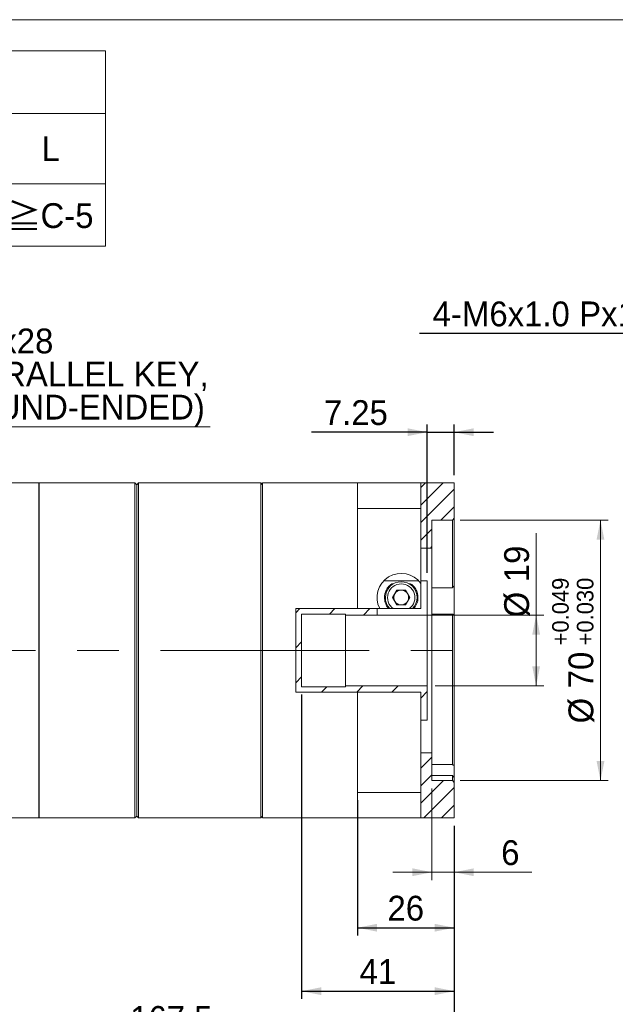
# Model space of a CAD drawing. Header units: millimetres. Extents: x 0 to 603, y 0 to 420.
# Tile 3 of 4: x 271 to 431, y 155 to 420. Entities that reach past the tile are written whole.
import ezdxf

# ---------------------------------------------------------------- set-up
doc = ezdxf.new("R2010")
doc.units = ezdxf.units.MM
doc.header["$LTSCALE"] = 2.1
doc.linetypes.add('CENTERX2', pattern=[20.32, 12.7, -2.54, 2.54, -2.54])
doc.layers.add('註解框', color=7, linetype='Continuous')
doc.styles.add('SLDTEXTSTYLE0', font='ARIAL.TTF', dxfattribs={"width": 0.948})
doc.styles.add('SLDTEXTSTYLE4', font='ARIAL.TTF', dxfattribs={"width": 0.948, "bigfont": 'bigfont'})
doc.styles.add('SLDTEXTSTYLE5', font='MINGLIU.TTC', dxfattribs={"bigfont": 'bigfont'})
doc.dimstyles.new('SLDDIMSTYLE1', dxfattribs={"dimtxt": 6.472163, "dimasz": 5.25, "dimexe": 0, "dimexo": 0.0625, "dimgap": 1.618041, "dimtad": 1, "dimdec": 4, "dimrnd": 1e-09, "dimzin": 12, "dimdsep": 46, "dimtxsty": 'SLDTEXTSTYLE0', "dimsah": 1, "dimcen": 0.09, "dimadec": 0, "dimazin": 0, "dimtfac": 1, "dimtdec": 4, "dimtofl": 0, "dimtmove": 0, "dimatfit": 3, "dimfxl": 0, "dimtolj": 1, "dimtzin": 12, "dimarcsym": 0})
doc.dimstyles.new('SLDDIMSTYLE10', dxfattribs={"dimtxt": 6.472163, "dimasz": 5.25, "dimexe": 0, "dimexo": 0.0625, "dimgap": 1.618041, "dimtad": 0, "dimtih": 1, "dimtoh": 1, "dimdec": 0, "dimrnd": 1e-09, "dimzin": 12, "dimdsep": 46, "dimtxsty": 'SLDTEXTSTYLE0', "dimsah": 1, "dimcen": 0.09, "dimadec": 0, "dimazin": 0, "dimtfac": 1, "dimtdec": 4, "dimtmove": 0, "dimatfit": 3, "dimfxl": 0, "dimtolj": 1, "dimtzin": 12, "dimarcsym": 0})
doc.dimstyles.new('SLDDIMSTYLE5', dxfattribs={"dimtxt": 6.472163, "dimasz": 5.25, "dimexe": 0, "dimexo": 0.0625, "dimgap": 1.618041, "dimtad": 1, "dimdec": 4, "dimrnd": 1e-09, "dimzin": 12, "dimdsep": 46, "dimtxsty": 'SLDTEXTSTYLE0', "dimsah": 1, "dimcen": 0.09, "dimadec": 0, "dimazin": 0, "dimtol": 1, "dimtp": 0.049, "dimtm": -0.03, "dimtfac": 1, "dimtdec": 3, "dimtofl": 0, "dimtmove": 0, "dimatfit": 3, "dimfxl": 0, "dimtolj": 1, "dimtzin": 0, "dimarcsym": 0})
doc.dimstyles.new('SLDDIMSTYLE6', dxfattribs={"dimtxt": 6.472163, "dimasz": 5.25, "dimexe": 0, "dimexo": 0.0625, "dimgap": 1.618041, "dimtad": 1, "dimdec": 4, "dimrnd": 1e-09, "dimzin": 12, "dimdsep": 46, "dimtxsty": 'SLDTEXTSTYLE0', "dimsah": 1, "dimcen": 0.09, "dimadec": 0, "dimazin": 0, "dimtfac": 1, "dimtdec": 4, "dimtofl": 0, "dimtmove": 0, "dimatfit": 3, "dimfxl": 0, "dimtolj": 1, "dimtzin": 12, "dimarcsym": 0})

# ---------------------------------------------------------------- blocks, each defined once
blk = doc.blocks.new('SW_TABLEANNOTATION_0')
at = {"color": 0, "linetype": 'Continuous', "lineweight": 0}
for p, q in [((0, 0), (0, -52.5)), ((262.5, 0), (0, 0)), ((262.5, -52.5), (262.5, 0)), ((0, -16.8), (262.5, -16.8)), ((42, -16.8), (42, -52.5)), ((71.4, -16.8), (71.4, -52.5)), ((100.8, -16.8), (100.8, -52.5)), ((126, -16.8), (126, -52.5)), ((157.5, -16.8), (157.5, -52.5)), ((195.3, -16.8), (195.3, -52.5)), ((233.1, -16.8), (233.1, -52.5)), ((0, -35.7), (262.5, -35.7)), ((0, -52.5), (262.5, -52.5))]:
    blk.add_line(p, q, dxfattribs=at)
at = {"color": 0, "linetype": 'Continuous', "lineweight": 0, "attachment_point": 1}
for s, insert, char_height, style in [('COMPATIBLE MOTOR DIMENSIONS', (55.44, -5.1), 6.6675, 'SLDTEXTSTYLE0'), ('A', (18.04, -22.95), 6.67, 'SLDTEXTSTYLE0'), ('B', (53.74, -22.95), 6.67, 'SLDTEXTSTYLE0'), ('C', (82.89, -22.95), 6.67, 'SLDTEXTSTYLE0'), ('D', (110.19, -22.95), 6.67, 'SLDTEXTSTYLE0'), ('E', (138.79, -22.95), 6.67, 'SLDTEXTSTYLE0'), ('F', (173.68, -22.95), 6.67, 'SLDTEXTSTYLE0'), ('H', (210.99, -22.95), 6.67, 'SLDTEXTSTYLE0'), ('L', (245.33, -22.95), 6.67, 'SLDTEXTSTYLE0'), ('\\M+1818519', (11.62, -40.8), 6.667, 'SLDTEXTSTYLE4'), ('70', (51.76, -40.8), 6.667, 'SLDTEXTSTYLE0'), ('\\M+1818540', (76.72, -40.8), 6.667, 'SLDTEXTSTYLE4'), ('\\M+181855', (106.49, -40.8), 6.667, 'SLDTEXTSTYLE4'), ('90', (136.81, -40.8), 6.667, 'SLDTEXTSTYLE0'), ('6.1~8.0', (161.46, -40.8), 6.667, 'SLDTEXTSTYLE0'), ('80~100', (199.26, -40.8), 6.667, 'SLDTEXTSTYLE0'), ('\\M+18186', (236.19, -41.07), 6.667, 'SLDTEXTSTYLE5'), ('C-5', (245.08, -40.92), 6.667, 'SLDTEXTSTYLE0')]:
    blk.add_mtext(s, dxfattribs=dict(at, insert=insert, char_height=char_height, style=style))
blk = doc.blocks.new('*D18')
at = {"color": 7, "linetype": 'Continuous', "lineweight": 0}
for p, q in [((389.73, 285.53), (429.51, 285.53)), ((427.41, 285.53), (427.41, 215.53)), ((389.73, 215.53), (429.51, 215.53))]:
    blk.add_line(p, q, dxfattribs=at)
for points in [[(427.41, 285.53), (426.36, 280.28), (428.46, 280.28)], [(427.41, 215.53), (428.46, 220.78), (426.36, 220.78)]]:
    blk.add_solid(points, dxfattribs=at)
at = {"color": 7, "linetype": 'Continuous', "lineweight": 0, "attachment_point": 1, "rotation": 90, "style": 'SLDTEXTSTYLE0'}
for s, insert, char_height in [('0.049', (414.43, 255.33), 4.445), ('0.030', (421.06, 255.33), 4.445), ('+', (414.43, 251.88), 4.44), ('+', (421.06, 251.88), 4.44), ('70', (418.81, 240.36), 6.667), ('%%c', (418.81, 230.92), 6.667)]:
    blk.add_mtext(s, dxfattribs=dict(at, insert=insert, char_height=char_height))
blk = doc.blocks.new('*D19')
at = {"color": 7, "linetype": 'Continuous', "lineweight": 0}
for p, q in [((410.13, 260.03), (410.13, 282.07)), ((369.48, 260.03), (412.23, 260.03)), ((410.13, 241.03), (410.13, 260.03)), ((382.98, 241.03), (412.23, 241.03))]:
    blk.add_line(p, q, dxfattribs=at)
for points in [[(410.13, 260.03), (409.08, 254.78), (411.18, 254.78)], [(410.13, 241.03), (411.18, 246.28), (409.08, 246.28)]]:
    blk.add_solid(points, dxfattribs=at)
at = {"color": 7, "linetype": 'Continuous', "lineweight": 0, "char_height": 6.667, "attachment_point": 1, "rotation": 90, "style": 'SLDTEXTSTYLE0'}
for s, insert in [('19', (401.54, 268.86)), ('%%c', (401.54, 259.42))]:
    blk.add_mtext(s, dxfattribs=dict(at, insert=insert))
blk = doc.blocks.new('*D29')
at = {"color": 7, "linetype": 'Continuous', "lineweight": 0}
for p, q in [((382.13, 213.43), (382.13, 188.82)), ((388.13, 203.43), (388.13, 188.82)), ((382.13, 190.92), (371.63, 190.92)), ((388.13, 190.92), (382.13, 190.92)), ((388.13, 190.92), (409.01, 190.92))]:
    blk.add_line(p, q, dxfattribs=at)
for points in [[(382.13, 190.92), (376.88, 191.97), (376.88, 189.87)], [(388.13, 190.92), (393.38, 189.87), (393.38, 191.97)]]:
    blk.add_solid(points, dxfattribs=at)
at = {"color": 7, "linetype": 'Continuous', "lineweight": 0, "insert": (400.74, 199.52), "char_height": 6.67, "attachment_point": 1, "style": 'SLDTEXTSTYLE0'}
blk.add_mtext('6', dxfattribs=at)
blk = doc.blocks.new('*D30')
at = {"layer": '註解框', "color": 7}
for p, q in [((380.88, 271.37), (380.88, 311.26)), ((388.13, 297.63), (388.13, 311.26)), ((380.88, 309.16), (349.78, 309.16)), ((380.88, 309.16), (388.13, 309.16)), ((388.13, 309.16), (398.63, 309.16))]:
    blk.add_line(p, q, dxfattribs=at)
for points in [[(380.88, 309.16), (375.63, 310.21), (375.63, 308.11)], [(388.13, 309.16), (393.38, 308.11), (393.38, 310.21)]]:
    blk.add_solid(points, dxfattribs=at)
at = {"layer": '註解框', "color": 7, "insert": (353.11, 317.76), "char_height": 6.667, "attachment_point": 1, "style": 'SLDTEXTSTYLE0'}
blk.add_mtext('7.25', dxfattribs=at)
blk = doc.blocks.new('*D31')
at = {"layer": '註解框', "color": 7}
for p, q in [((220.63, 238.43), (220.63, 144.27)), ((388.13, 203.43), (388.13, 144.27)), ((220.63, 146.37), (388.13, 146.37))]:
    blk.add_line(p, q, dxfattribs=at)
for points in [[(220.63, 146.37), (225.88, 145.32), (225.88, 147.42)], [(388.13, 146.37), (382.88, 147.42), (382.88, 145.32)]]:
    blk.add_solid(points, dxfattribs=at)
at = {"layer": '註解框', "color": 7, "insert": (301.07, 154.97), "char_height": 6.667, "attachment_point": 1, "style": 'SLDTEXTSTYLE0'}
blk.add_mtext('167.5', dxfattribs=at)
blk = doc.blocks.new('*D32')
at = {"layer": '註解框', "color": 7}
for p, q in [((347.13, 238.68), (347.13, 156.87)), ((388.13, 203.43), (388.13, 156.87)), ((347.13, 158.97), (388.13, 158.97))]:
    blk.add_line(p, q, dxfattribs=at)
for points in [[(347.13, 158.97), (352.38, 157.92), (352.38, 160.02)], [(388.13, 158.97), (382.88, 160.02), (382.88, 157.92)]]:
    blk.add_solid(points, dxfattribs=at)
at = {"layer": '註解框', "color": 7, "insert": (362.7, 167.57), "char_height": 6.667, "attachment_point": 1, "style": 'SLDTEXTSTYLE0'}
blk.add_mtext('41', dxfattribs=at)
blk = doc.blocks.new('*D33')
at = {"layer": '註解框', "color": 7}
for p, q in [((362.13, 210.27), (362.13, 173.91)), ((388.13, 203.43), (388.13, 173.91)), ((362.13, 176.01), (388.13, 176.01))]:
    blk.add_line(p, q, dxfattribs=at)
for points in [[(362.13, 176.01), (367.38, 174.96), (367.38, 177.06)], [(388.13, 176.01), (382.88, 177.06), (382.88, 174.96)]]:
    blk.add_solid(points, dxfattribs=at)
at = {"layer": '註解框', "color": 7, "insert": (370.2, 184.6), "char_height": 6.667, "attachment_point": 1, "style": 'SLDTEXTSTYLE0'}
blk.add_mtext('26', dxfattribs=at)
blk = doc.blocks.new('SW_NOTE_4')
at = {"color": 0, "linetype": 'Continuous', "lineweight": 0}
for p, q in [((0, 0), (70.63, 0)), ((70.63, 0), (0, 0)), ((0, 0), (70.63, 0)), ((70.63, 0), (0, 0)), ((0, 0), (70.63, 0)), ((70.63, 0), (0, 0))]:
    blk.add_line(p, q, dxfattribs=at)
at = {"color": 0, "linetype": 'Continuous', "lineweight": 0, "attachment_point": 1, "style": 'SLDTEXTSTYLE0'}
for s, insert, char_height in [('6x6x28', (0, 26.38), 6.667), ('(PARALLEL KEY,', (0, 17.49), 6.6675), ('ROUND-ENDED)', (0, 8.6), 6.6675)]:
    blk.add_mtext(s, dxfattribs=dict(at, insert=insert, char_height=char_height))
blk = doc.blocks.new('*D40')
at = {"layer": '註解框'}
for p, q in [((480.34, 335.69), (378.76, 335.69)), ((494.2, 284.76), (480.34, 335.69)), ((495.51, 279.94), (494.2, 284.76))]:
    blk.add_line(p, q, dxfattribs=at)
blk.add_solid([(494.2, 284.76), (493.83, 290.1), (491.81, 289.55)], dxfattribs=at)
at = {"layer": '註解框', "char_height": 6.667, "attachment_point": 1, "style": 'SLDTEXTSTYLE0'}
for s, insert in [('4-', (382.32, 344.28)), ('M6x1.0', (390.22, 344.28)), ('Px', (421.68, 344.28)), ('12', (432.05, 344.28)), ('(DEPTH)', (442.71, 344.28))]:
    blk.add_mtext(s, dxfattribs=dict(at, insert=insert))

msp = doc.modelspace()

# ---------------------------------------------------------------- hatches: boundary and pattern name
at = {"linetype": 'Continuous', "lineweight": 0}
h = msp.add_hatch(dxfattribs=at)
h.set_pattern_fill('ANSI31', scale=1.05, style=0)
h.paths.add_polyline_path([(388.133672, 295.531004), (379.17246, 295.531004), (379.17246, 278.031004), (382.133672, 278.031004), (382.133672, 285.531004), (387.633672, 285.531004), (388.133672, 286.031004)], flags=0)
h = msp.add_hatch(dxfattribs=at)
h.set_pattern_fill('ANSI31', scale=2.1, style=0)
h.paths.add_polyline_path([(367.383672, 261.756417), (345.529952, 261.756417), (345.529952, 239.348713), (379.17246, 239.348713), (379.17246, 231.781004), (380.883672, 231.781004), (380.883672, 241.031004), (358.883672, 241.031004), (358.883672, 240.781004), (347.133672, 240.781004), (347.133672, 260.281004), (358.883672, 260.281004), (358.883672, 260.031004), (367.383672, 260.031004)], flags=0)
h = msp.add_hatch(dxfattribs=at)
h.set_pattern_fill('ANSI31', scale=1.05, style=0)
h.paths.add_polyline_path([(379.17246, 205.531004), (388.133672, 205.531004), (388.133672, 215.031004), (387.633672, 215.531004), (382.133672, 215.531004), (382.133672, 223.031004), (379.17246, 223.031004)], flags=0)

# ---------------------------------------------------------------- linework, layer by layer
at = {"color": 7, "linetype": 'Continuous', "lineweight": 0}
msp.add_line((21, 420), (602.7, 420), dxfattribs=at)
at = {"color": 7, "linetype": 'Continuous', "lineweight": 15}
for p, q in [((276.533675, 295.531006), (261.633676, 295.531006)), ((276.633669, 295.531006), (276.533675, 295.431004)), ((276.533675, 205.531003), (276.533675, 295.531006)), ((302.333672, 295.531006), (276.633669, 295.531006)), ((276.633669, 250.531004), (276.633669, 295.531006)), ((302.833673, 295.031005), (302.333672, 295.531006)), ((302.333672, 250.531004), (302.333672, 295.531006)), ((303.333674, 295.531006), (302.833673, 295.031005)), ((302.833673, 250.531004), (302.833673, 295.031005)), ((336.133671, 295.531006), (303.333674, 295.531006)), ((303.333674, 250.531004), (303.333674, 295.531006)), ((336.633672, 295.031005), (336.133671, 295.531006)), ((336.133671, 250.531004), (336.133671, 295.531006)), ((362.133671, 295.531006), (336.633672, 295.531006)), ((336.633672, 205.531003), (336.633672, 295.531006)), ((379.17246, 295.531006), (362.133671, 295.531006)), ((362.133671, 288.688572), (362.133671, 295.531006)), ((379.17246, 295.531006), (379.17246, 288.688572)), ((388.133672, 295.531006), (379.17246, 295.531006)), ((388.133672, 286.031005), (388.133672, 295.531006)), ((362.133671, 288.688572), (379.17246, 288.688572)), ((362.133671, 261.756418), (362.133671, 288.688572)), ((379.17246, 268.509723), (379.17246, 288.688572)), ((388.133672, 286.031005), (387.633672, 285.531004)), ((388.133672, 286.031005), (388.133672, 267.881812)), ((387.633672, 285.531004), (382.133672, 285.531004)), ((382.133672, 285.531004), (382.133672, 278.031004)), ((387.633672, 267.385667), (387.633672, 285.531004)), ((382.133672, 278.031004), (379.17246, 278.031004)), ((382.133672, 278.031004), (382.133672, 223.031004)), ((369.227082, 269.265998), (378.540261, 269.265998)), ((371.837834, 268.456196), (371.359202, 268.456196)), ((376.408141, 268.456196), (375.929508, 268.456196)), ((380.883672, 269.265998), (379.17246, 269.265998)), ((379.17246, 268.509723), (379.17246, 261.756418)), ((380.883672, 260.001353), (380.883672, 269.265998)), ((387.633672, 267.385667), (382.133672, 267.385667)), ((388.133672, 260.161897), (388.133672, 267.881812)), ((372.728971, 266.731005), (371.57427, 264.731004)), ((371.57427, 264.731004), (372.728971, 262.731004)), ((375.038372, 266.731005), (372.728971, 266.731005)), ((376.193073, 264.731004), (375.038372, 266.731005)), ((375.038372, 262.731004), (376.193073, 264.731004)), ((372.728971, 262.731004), (375.038372, 262.731004)), ((362.133671, 261.756418), (345.529952, 261.756418)), ((345.529952, 261.756418), (345.529952, 239.348713)), ((358.883672, 260.281005), (347.13367, 260.281005)), ((347.13367, 260.281005), (347.13367, 240.781004)), ((358.883672, 260.031004), (358.883672, 260.281005)), ((367.383672, 260.031004), (358.883672, 260.031004)), ((358.883672, 260.031004), (358.883672, 241.031005)), ((362.133671, 261.756418), (368.10424, 261.756418)), ((367.383672, 261.756418), (367.383672, 260.031004)), ((367.383672, 260.001353), (367.383672, 260.031004)), ((367.383672, 260.001353), (380.883672, 260.001353)), ((370.507012, 261.756418), (368.10424, 261.756418)), ((370.507012, 261.756418), (370.742655, 261.756418)), ((370.848159, 261.756418), (371.711396, 261.756418)), ((371.711396, 261.756418), (376.055946, 261.756418)), ((376.055946, 261.756418), (376.919183, 261.756418)), ((377.024687, 261.756418), (377.260332, 261.756418)), ((379.17246, 261.756418), (377.260332, 261.756418)), ((380.883672, 260.001353), (380.883672, 241.031005)), ((382.133672, 260.303054), (387.633672, 260.303054)), ((387.633672, 219.856578), (387.633672, 260.303054)), ((388.133672, 260.161897), (388.133672, 219.560058)), ((276.633669, 205.531003), (276.633669, 250.531004)), ((302.333672, 205.531003), (302.333672, 250.531004)), ((302.833673, 206.031004), (302.833673, 250.531004)), ((303.333674, 205.531003), (303.333674, 250.531004)), ((336.133671, 205.531003), (336.133671, 250.531004)), ((347.13367, 240.781004), (358.883672, 240.781004)), ((358.883672, 240.781004), (358.883672, 241.031005)), ((358.883672, 241.031005), (380.883672, 241.031005)), ((380.883672, 231.781004), (380.883672, 241.031005)), ((345.529952, 239.348713), (362.133671, 239.348713)), ((362.133671, 212.373437), (362.133671, 239.348713)), ((379.17246, 239.348713), (362.133671, 239.348713)), ((379.17246, 212.373437), (379.17246, 239.348713)), ((380.883672, 231.781004), (379.17246, 231.781004)), ((379.17246, 223.031004), (382.133672, 223.031004)), ((382.133672, 223.031004), (382.133672, 215.531004)), ((387.633672, 219.856578), (382.133672, 219.856578)), ((388.133672, 216.369954), (388.133672, 219.560058)), ((382.133672, 216.922866), (387.633672, 216.922866)), ((382.133672, 215.531004), (387.633672, 215.531004)), ((387.633672, 215.531004), (387.633672, 216.922866)), ((387.633672, 215.531004), (388.133672, 215.031003)), ((388.133672, 216.362366), (388.133672, 215.031003)), ((388.133672, 205.531003), (388.133672, 215.031003)), ((362.133671, 205.531003), (362.133671, 212.373437)), ((379.17246, 212.373437), (362.133671, 212.373437)), ((379.17246, 212.373437), (379.17246, 205.531003)), ((261.633676, 205.531003), (276.533675, 205.531003)), ((276.533675, 205.631004), (276.633669, 205.531003)), ((276.633669, 205.531003), (302.333672, 205.531003)), ((302.333672, 205.531003), (302.833673, 206.031004)), ((302.833673, 206.031004), (303.333674, 205.531003)), ((303.333674, 205.531003), (336.133671, 205.531003)), ((336.133671, 205.531003), (336.633672, 206.031004)), ((336.633672, 205.531003), (362.133671, 205.531003)), ((362.133671, 205.531003), (379.17246, 205.531003)), ((379.17246, 205.531003), (388.133672, 205.531003))]:
    msp.add_line(p, q, dxfattribs=at)
at = {"color": 7, "linetype": 'CENTERX2', "lineweight": 0, "ltscale": 2.1}
msp.add_line((219.633672, 250.531004), (391.541088, 250.531004), dxfattribs=at)
at = {"color": 7, "linetype": 'Continuous', "lineweight": 15}
for radius, start, end in [(6.5, 35.54494184, 207.23420022), (4.25, 315.58079507, 224.41920493), (3.683333, 306.1398265, 233.8601735), (2, 150, 210), (2, 90, 150), (2, 30, 90), (2, 330, 30), (2, 210, 270), (2, 270, 330)]:
    msp.add_arc((373.883672, 264.731004), radius, start, end, dxfattribs=at)
for points, knots in [([(371.359202, 268.456196), (370.999519, 268.165786), (370.280983, 267.585634), (369.664265, 266.44877), (369.398212, 265.35567), (369.360648, 264.493159), (369.497242, 263.628569), (369.80258, 262.708848), (370.253018, 262.099831), (370.507012, 261.756418)], [0, 0, 0, 0, 0.2298631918, 0.4591970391, 0.5746763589, 0.690022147, 0.7842542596, 0.8783449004, 1, 1, 1, 1]), ([(377.260332, 261.756418), (377.423064, 261.963184), (377.960828, 262.646461), (378.336966, 263.765056), (378.415354, 264.914757), (378.25113, 265.999282), (377.803315, 267.050317), (377.135482, 267.905762), (376.623449, 268.293256), (376.408141, 268.456196)], [0, 0, 0, 0, 0.0745066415, 0.2462132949, 0.3681955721, 0.4903912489, 0.677152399, 0.8642440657, 1, 1, 1, 1])]:
    msp.add_open_spline(points, degree=3, knots=knots, dxfattribs=at)
for points in [[(388.133672, 267.881811), (387.963652, 267.724556), (387.796831, 267.559465), (387.633672, 267.385666)], [(387.633672, 260.303053), (387.796831, 260.244273), (387.963652, 260.197586), (388.133672, 260.161897)], [(388.133672, 219.560058), (387.963652, 219.666842), (387.796831, 219.765908), (387.633672, 219.856579)], [(387.633672, 216.922864), (387.796831, 216.735857), (387.963652, 216.549069), (388.133672, 216.362365)]]:
    msp.add_open_spline(points, degree=3, dxfattribs=at)

# ---------------------------------------------------------------- block references
at = {"color": 7, "linetype": 'Continuous', "lineweight": 0}
for name, p in [('SW_TABLEANNOTATION_0', (31.920659, 411.612789)), ('SW_NOTE_4', (251.969462, 310.632607))]:
    msp.add_blockref(name, p, dxfattribs=at)

# ---------------------------------------------------------------- dimensions: what is measured, and where the dimension line sits
for base, p1, p2, dimstyle, picture, middle in [((427.40565, 215.531004), (387.633672, 285.531004), (387.633672, 215.531004), 'SLDDIMSTYLE5', '*D18', (427.40565, 250.531004)), ((410.133672, 260.031004), (380.883672, 241.031004), (367.383672, 260.031004), 'SLDDIMSTYLE1', '*D19', (410.133672, 269.077815))]:
    dim = msp.add_linear_dim(base=base, p1=p1, p2=p2, angle=90, text='%%c<>', dimstyle=dimstyle, dxfattribs=at)
    dim.commit()
    dim.dimension.update_dxf_attribs({"geometry": picture, "text_midpoint": middle, "dimtype": 160})
dim = msp.add_linear_dim(base=(382.133672, 190.924266), p1=(388.133672, 205.531004), p2=(382.133672, 215.531004), dimstyle='SLDDIMSTYLE6', dxfattribs=at)
dim.commit()
dim.dimension.update_dxf_attribs({"geometry": '*D29', "text_midpoint": (403.204207, 190.924266), "dimtype": 160})
at = {"layer": '註解框'}
dim = msp.add_diameter_dim_2p(p1=(495.511649, 279.938523), p2=(494.198832, 284.763096), text='4-M6x1.0Px12(DEPTH)\\P', dimstyle='SLDDIMSTYLE10', override={"dimpost": '<>'}, dxfattribs=at)
dim.commit()
dim.dimension.update_dxf_attribs({"geometry": '*D40', "text_midpoint": (428.7609, 340.657414), "dimtype": 163})
at = {"layer": '註解框', "color": 7}
for base, p1, p2, dimstyle, picture, middle in [((388.133672, 309.164324), (380.883672, 269.265998), (388.133672, 295.531004), 'SLDDIMSTYLE6', '*D30', (361.75473, 309.164324)), ((388.133672, 158.971633), (347.133672, 240.781004), (388.133672, 205.531004), 'SLDDIMSTYLE1', '*D32', (367.633672, 158.971633)), ((388.133672, 176.007231), (362.133672, 212.373436), (388.133672, 205.531004), 'SLDDIMSTYLE1', '*D33', (375.133672, 176.007231))]:
    dim = msp.add_linear_dim(base=base, p1=p1, p2=p2, dimstyle=dimstyle, dxfattribs=at)
    dim.commit()
    dim.dimension.update_dxf_attribs({"geometry": picture, "text_midpoint": middle, "dimtype": 160})
dim = msp.add_linear_dim(base=(388.133672, 146.371633), p1=(220.633672, 240.531004), p2=(388.133672, 205.531004), angle=0, dimstyle='SLDDIMSTYLE1', dxfattribs=at)
dim.commit()
dim.dimension.update_dxf_attribs({"geometry": '*D31', "text_midpoint": (312.186641, 146.371633), "dimtype": 160})

doc.saveas('drawing.dxf')
